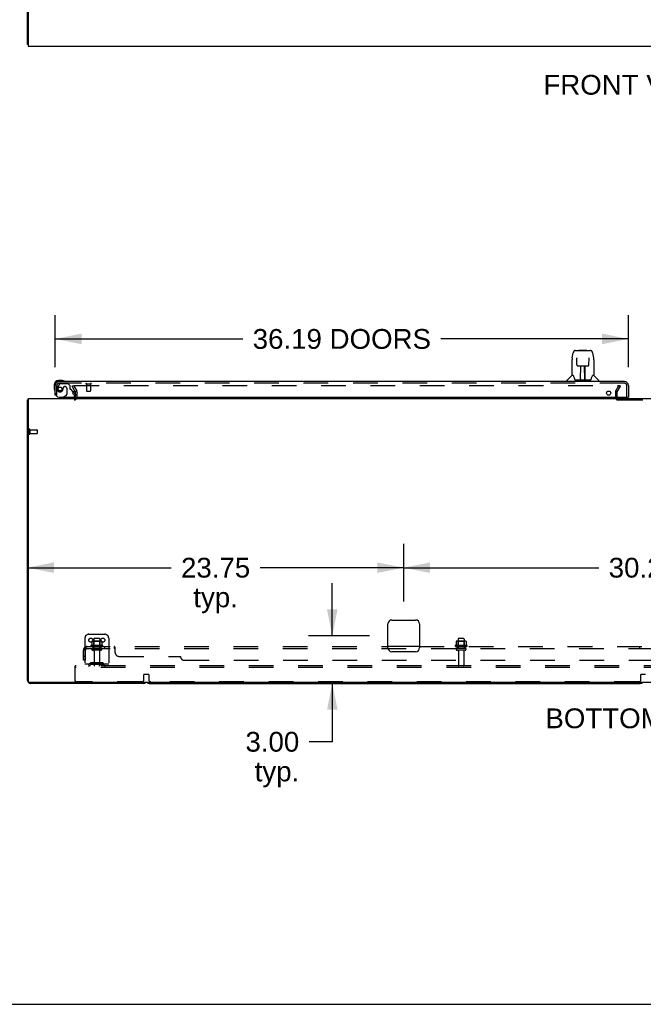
# Model space of a CAD drawing. Header units: inches. Extents: x 0 to 283, y 0 to 183.
# Tile 2 of 70: x 59 to 98, y 0 to 62. Entities that reach past the tile are written whole.
import ezdxf

# ---------------------------------------------------------------- set-up
doc = ezdxf.new("R2010")
doc.units = ezdxf.units.IN
doc.header["$LTSCALE"] = 15.583333
doc.header["$MEASUREMENT"] = 0
doc.linetypes.add('HIDDEN', pattern=[0.2, 0.1, -0.1])
doc.layers.get('0').update_dxf_attribs({"linetype": 'CONTINUOUS'})
for name, color, linetype in [('DEFAULT_2', 8, 'HIDDEN'), ('DIMENSIONS', 7, 'CONTINUOUS'), ('LEFTHAND_DOOR_ASSEMBLY', 7, 'CONTINUOUS'), ('SUBPANEL', 7, 'CONTINUOUS')]:
    doc.layers.add(name, color=color, linetype=linetype)
doc.styles.get("Standard").update_dxf_attribs({"font": 'arial.ttf'})
doc.dimstyles.new('DIMSTYLE_1', dxfattribs={"dimtxt": 1.25, "dimasz": 1.666667, "dimexe": 0.09, "dimexo": 0.07, "dimgap": 0.0375, "dimtad": 0, "dimtih": 1, "dimtoh": 1, "dimzin": 4, "dimdsep": 46, "dimtxsty": 'Standard', "dimblk": '_FILLED', "dimblk1": '_FILLED', "dimblk2": '_FILLED', "dimcen": 0.09, "dimadec": 3, "dimazin": 1, "dimtfac": 1, "dimtdec": 3, "dimtofl": 0, "dimtmove": 0, "dimatfit": 3, "dimldrblk": '_FILLED', "dimfxl": 0, "dimtolj": 1, "dimtzin": 4, "dimarcsym": 0})

# ---------------------------------------------------------------- blocks, each defined once
blk = doc.blocks.new('_FILLED')
at = {"color": 0, "linetype": 'ByBlock'}
blk.add_solid([(0, 0), (-1, 0.2), (-1, -0.2)], dxfattribs=at)
blk = doc.blocks.new('*D8')
at = {"layer": 'DIMENSIONS', "color": 2, "linetype": 'Continuous'}
for p, q in [((61.167, 40.25), (61.167, 43.524)), ((97.354, 40.25), (97.354, 43.524)), ((61.167, 42.024), (73.013, 42.024)), ((97.354, 42.024), (85.508, 42.024))]:
    blk.add_line(p, q, dxfattribs=at)
at = {"layer": 'DIMENSIONS', "color": 2, "linetype": 'Continuous', "xscale": 1.6666666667, "yscale": 1.6666666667, "zscale": 1.6666666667, "rotation": 180}
blk.add_blockref('_FILLED', (61.167, 42.024), dxfattribs=at)
at = {"layer": 'DIMENSIONS', "color": 2, "linetype": 'Continuous', "xscale": 1.6666666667, "yscale": 1.6666666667, "zscale": 1.6666666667}
blk.add_blockref('_FILLED', (97.354, 42.024), dxfattribs=at)
at = {"layer": 'DIMENSIONS', "color": 2, "linetype": 'Continuous', "insert": (79.261, 42.649), "char_height": 1.25, "width": 11.24535, "attachment_point": 2, "line_spacing_factor": 0.9}
blk.add_mtext('36.19 DOORS', dxfattribs=at)
blk = doc.blocks.new('*D13')
at = {"layer": 'DIMENSIONS', "color": 2, "linetype": 'Continuous'}
for p, q in [((78.657, 23.271), (78.657, 26.605)), ((81, 23.271), (77.157, 23.271)), ((73.365, 20.271), (80.157, 20.271)), ((78.657, 20.271), (78.657, 16.581)), ((78.657, 16.581), (77.199, 16.581))]:
    blk.add_line(p, q, dxfattribs=at)
at = {"layer": 'DIMENSIONS', "color": 2, "linetype": 'Continuous', "xscale": 1.6666666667, "yscale": 1.6666666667, "zscale": 1.6666666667}
for p, rotation in [((78.657, 23.271), 270), ((78.657, 20.271), 90)]:
    blk.add_blockref('_FILLED', p, dxfattribs=dict(at, rotation=rotation))
at = {"layer": 'DIMENSIONS', "color": 2, "linetype": 'Continuous', "insert": (76.574, 17.206), "char_height": 1.25, "width": 3.39684, "attachment_point": 3, "line_spacing_factor": 0.9}
blk.add_mtext('3.00\\Ptyp.', dxfattribs=at)
blk = doc.blocks.new('*D14')
at = {"layer": 'DIMENSIONS', "color": 2, "linetype": 'Continuous'}
for p, q in [((83.167, 25.438), (83.167, 29.076)), ((113.417, 25.438), (113.417, 29.076)), ((83.167, 27.576), (95.483, 27.576)), ((113.417, 27.576), (101.101, 27.576))]:
    blk.add_line(p, q, dxfattribs=at)
at = {"layer": 'DIMENSIONS', "color": 2, "linetype": 'Continuous', "xscale": 1.6666666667, "yscale": 1.6666666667, "zscale": 1.6666666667, "rotation": 180}
blk.add_blockref('_FILLED', (83.167, 27.576), dxfattribs=at)
at = {"layer": 'DIMENSIONS', "color": 2, "linetype": 'Continuous', "xscale": 1.6666666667, "yscale": 1.6666666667, "zscale": 1.6666666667}
blk.add_blockref('_FILLED', (113.417, 27.576), dxfattribs=at)
at = {"layer": 'DIMENSIONS', "color": 2, "linetype": 'Continuous', "insert": (98.292, 28.201), "char_height": 1.25, "width": 4.36803, "attachment_point": 2, "line_spacing_factor": 0.9}
blk.add_mtext('30.25', dxfattribs=at)
blk = doc.blocks.new('*D15')
at = {"layer": 'DIMENSIONS', "color": 2, "linetype": 'Continuous'}
for p, q in [((83.167, 25.438), (83.167, 29.076)), ((59.417, 27.576), (68.483, 27.576)), ((83.167, 27.576), (74.101, 27.576))]:
    blk.add_line(p, q, dxfattribs=at)
at = {"layer": 'DIMENSIONS', "color": 2, "linetype": 'Continuous', "xscale": 1.6666666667, "yscale": 1.6666666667, "zscale": 1.6666666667, "rotation": 180}
blk.add_blockref('_FILLED', (59.417, 27.576), dxfattribs=at)
at = {"layer": 'DIMENSIONS', "color": 2, "linetype": 'Continuous', "xscale": 1.6666666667, "yscale": 1.6666666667, "zscale": 1.6666666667}
blk.add_blockref('_FILLED', (83.167, 27.576), dxfattribs=at)
at = {"layer": 'DIMENSIONS', "color": 2, "linetype": 'Continuous', "insert": (71.292, 28.201), "char_height": 1.25, "width": 4.36803, "attachment_point": 2, "line_spacing_factor": 0.9}
blk.add_mtext('23.75\\Ptyp.', dxfattribs=at)

msp = doc.modelspace()

# ---------------------------------------------------------------- linework, layer by layer
at = {"color": 3, "linetype": 'Continuous'}
for p, q in [((59.417, 60.614), (59.417, 128.406)), ((59.469, 63.867), (59.469, 60.51)), ((59.469, 60.51), (137.115, 60.51)), ((62.41, 38.733), (62.433, 38.692)), ((62.438, 38.469), (62.438, 38.676)), ((59.417, 20.46), (59.417, 38.167)), ((59.469, 38.271), (59.469, 20.383)), ((59.469, 38.271), (137.115, 38.271)), ((82.417, 24.271), (83.917, 24.271)), ((82.167, 22.521), (82.167, 24.021)), ((84.167, 24.021), (84.167, 22.521)), ((83.917, 22.271), (82.417, 22.271)), ((137.055, 20.323), (59.529, 20.323)), ((66.728, 20.271), (59.606, 20.271))]:
    msp.add_line(p, q, dxfattribs=at)
at = {"color": 7, "linetype": 'Continuous'}
for p, q in [((59.469, 60.614), (59.417, 60.614)), ((59.469, 38.167), (59.417, 38.167)), ((59.458, 38.2), (59.469, 38.191)), ((67.106, 20.271), (98.103, 20.271)), ((0, 0), (283.333, 0))]:
    msp.add_line(p, q, dxfattribs=at)
at = {"color": 3, "linetype": 'Continuous'}
for points in [[(59.434, 38.184), (59.431, 38.183), (59.429, 38.181), (59.426, 38.18), (59.424, 38.178), (59.422, 38.177), (59.42, 38.175), (59.419, 38.173), (59.418, 38.172), (59.417, 38.17), (59.417, 38.169), (59.417, 38.167)], [(59.458, 38.2), (59.456, 38.198), (59.454, 38.196), (59.451, 38.194), (59.449, 38.192), (59.446, 38.19), (59.443, 38.189), (59.44, 38.187), (59.434, 38.184)]]:
    msp.add_lwpolyline(points, dxfattribs=at)
for centre, radius, start, end in [((62.405, 38.676), 0.033, 0, 30), ((59.606, 38.082), 0.189, 136.4873, 141.71938), ((62.353, 38.356), 0.085, 270, 355.95105), ((82.417, 24.021), 0.25, 90, 180), ((83.917, 24.021), 0.25, 0, 90), ((82.417, 22.521), 0.25, 180, 270), ((83.917, 22.521), 0.25, 270, 360), ((59.606, 20.46), 0.189, 180, 270), ((59.529, 20.383), 0.06, 180, 270), ((66.728, 20.46), 0.189, 270, 313.51297)]:
    msp.add_arc(centre, radius, start, end, dxfattribs=at)
at = {"color": 7, "linetype": 'Continuous'}
for centre, start, end in [((67.106, 20.46), 226.5797, 270), ((98.103, 20.46), 270, 313.4203)]:
    msp.add_arc(centre, 0.189, start, end, dxfattribs=at)
at = {"layer": 'DEFAULT_2', "color": 8, "linetype": 'HIDDEN'}
for p, q in [((62.237, 39.032), (62.327, 39.084)), ((62.41, 38.733), (62.237, 39.032)), ((62.327, 39.084), (62.524, 38.744)), ((62.373, 39.084), (96.823, 39.084)), ((62.542, 38.356), (62.542, 38.676)), ((96.542, 38.676), (96.542, 38.321)), ((96.56, 38.744), (96.756, 39.084)), ((96.646, 38.323), (96.646, 38.676)), ((96.65, 38.692), (96.846, 39.032)), ((96.756, 39.084), (96.846, 39.032)), ((62.438, 38.356), (62.438, 38.469)), ((96.696, 38.167), (99.888, 38.167)), ((59.521, 36.309), (59.521, 36.025)), ((59.564, 36.309), (59.564, 36.025)), ((59.564, 36.291), (60.011, 36.291)), ((60.021, 36.281), (60.021, 36.053)), ((59.564, 36.043), (60.011, 36.043)), ((63.042, 23.125), (63.042, 21.375)), ((63.292, 23.375), (64.292, 23.375)), ((63.604, 23.07), (63.604, 22.475)), ((63.949, 23.1), (63.634, 23.1)), ((63.979, 23.07), (63.979, 22.475)), ((64.542, 23.125), (64.542, 21.375)), ((86.604, 23.07), (86.604, 22.475)), ((86.949, 23.1), (86.634, 23.1)), ((86.979, 23.07), (86.979, 22.475)), ((64.148, 22.67), (63.436, 22.67)), ((63.458, 22.6), (64.126, 22.6)), ((63.473, 22.915), (63.473, 22.697)), ((64.049, 22.475), (63.534, 22.475)), ((64.048, 22.936), (63.536, 22.936)), ((63.608, 22.916), (63.588, 22.936)), ((63.608, 22.62), (63.588, 22.6)), ((63.608, 22.62), (63.608, 22.916)), ((63.975, 22.916), (63.608, 22.916)), ((63.975, 22.62), (63.608, 22.62)), ((63.975, 22.916), (63.995, 22.936)), ((63.975, 22.62), (63.975, 22.916)), ((63.975, 22.62), (63.995, 22.6)), ((64.111, 22.915), (64.111, 22.697)), ((87.148, 22.67), (86.436, 22.67)), ((86.458, 22.6), (87.126, 22.6)), ((86.473, 22.915), (86.473, 22.697)), ((87.049, 22.475), (86.534, 22.475)), ((87.048, 22.936), (86.536, 22.936)), ((86.608, 22.916), (86.588, 22.936)), ((86.608, 22.62), (86.588, 22.6)), ((86.608, 22.62), (86.608, 22.916)), ((86.975, 22.916), (86.608, 22.916)), ((86.975, 22.62), (86.608, 22.62)), ((86.975, 22.916), (86.995, 22.936)), ((86.975, 22.62), (86.975, 22.916)), ((86.975, 22.62), (86.995, 22.6)), ((87.111, 22.915), (87.111, 22.697)), ((64.049, 22.365), (63.534, 22.365)), ((63.627, 22.303), (63.627, 21.405)), ((63.957, 22.303), (63.957, 21.405)), ((87.049, 22.365), (86.534, 22.365)), ((86.627, 22.303), (86.627, 21.405)), ((86.957, 22.303), (86.957, 21.405)), ((62.417, 21.271), (62.417, 21.375)), ((134.167, 21.375), (62.417, 21.375)), ((62.417, 20.438), (62.417, 21.271)), ((134.167, 21.271), (62.417, 21.271)), ((64.542, 21.479), (63.042, 21.479)), ((63.385, 21.548), (63.317, 21.499)), ((63.446, 21.464), (63.378, 21.415)), ((64.132, 21.569), (63.451, 21.569)), ((64.132, 21.465), (63.451, 21.465)), ((63.617, 21.569), (63.617, 21.465)), ((63.967, 21.569), (63.967, 21.465)), ((64.138, 21.464), (64.206, 21.415)), ((64.199, 21.548), (64.267, 21.499)), ((66.767, 20.5), (66.767, 20.825)), ((66.787, 20.845), (67.047, 20.845)), ((67.067, 20.825), (67.067, 20.5)), ((98.142, 20.5), (98.142, 20.825)), ((98.162, 20.845), (98.422, 20.845)), ((66.642, 20.375), (62.479, 20.375)), ((98.017, 20.375), (67.192, 20.375))]:
    msp.add_line(p, q, dxfattribs=at)
for points in [[(62.353, 39.067), (62.354, 39.068), (62.354, 39.07), (62.355, 39.072), (62.355, 39.074), (62.356, 39.076), (62.358, 39.077), (62.359, 39.079), (62.361, 39.08), (62.363, 39.081), (62.365, 39.082), (62.367, 39.083), (62.369, 39.084), (62.371, 39.084), (62.373, 39.084)], [(62.356, 39.059), (62.355, 39.061), (62.354, 39.063), (62.354, 39.064), (62.353, 39.066), (62.353, 39.067)], [(63.473, 22.697), (63.473, 22.696), (63.473, 22.694), (63.472, 22.694), (63.472, 22.693), (63.472, 22.692), (63.471, 22.691), (63.471, 22.691), (63.471, 22.691), (63.47, 22.69), (63.47, 22.69), (63.47, 22.689), (63.469, 22.689), (63.469, 22.689), (63.469, 22.689), (63.469, 22.689), (63.468, 22.688), (63.468, 22.688), (63.468, 22.688)], [(63.479, 22.924), (63.478, 22.923), (63.476, 22.922), (63.475, 22.921), (63.474, 22.92), (63.474, 22.918), (63.473, 22.916), (63.473, 22.915)], [(64.105, 22.924), (64.106, 22.923), (64.108, 22.922), (64.109, 22.921), (64.11, 22.92), (64.11, 22.918), (64.111, 22.916), (64.111, 22.915)], [(64.116, 22.688), (64.116, 22.688), (64.116, 22.688), (64.115, 22.689), (64.115, 22.689), (64.115, 22.689), (64.114, 22.689), (64.114, 22.689), (64.114, 22.69), (64.113, 22.69), (64.113, 22.691), (64.113, 22.691), (64.112, 22.691), (64.112, 22.692), (64.112, 22.693), (64.111, 22.694), (64.111, 22.694), (64.111, 22.696), (64.111, 22.697)], [(86.473, 22.697), (86.473, 22.696), (86.473, 22.694), (86.472, 22.694), (86.472, 22.693), (86.472, 22.692), (86.471, 22.691), (86.471, 22.691), (86.471, 22.691), (86.47, 22.69), (86.47, 22.69), (86.47, 22.689), (86.469, 22.689), (86.469, 22.689), (86.469, 22.689), (86.469, 22.689), (86.468, 22.688), (86.468, 22.688), (86.468, 22.688)], [(86.479, 22.924), (86.478, 22.923), (86.476, 22.922), (86.475, 22.921), (86.474, 22.92), (86.474, 22.918), (86.473, 22.916), (86.473, 22.915)], [(87.105, 22.924), (87.106, 22.923), (87.108, 22.922), (87.109, 22.921), (87.11, 22.92), (87.11, 22.918), (87.111, 22.916), (87.111, 22.915)], [(87.116, 22.688), (87.116, 22.688), (87.116, 22.688), (87.115, 22.689), (87.115, 22.689), (87.115, 22.689), (87.114, 22.689), (87.114, 22.689), (87.114, 22.69), (87.113, 22.69), (87.113, 22.691), (87.113, 22.691), (87.112, 22.691), (87.112, 22.692), (87.112, 22.693), (87.111, 22.694), (87.111, 22.694), (87.111, 22.696), (87.111, 22.697)]]:
    msp.add_lwpolyline(points, dxfattribs=at)
for centre in [(63.417, 23), (64.167, 23)]:
    msp.add_circle(centre, 0.128, dxfattribs=at)
for centre, radius, start, end in [((62.405, 38.676), 0.137, 0, 30), ((96.679, 38.676), 0.137, 150, 180), ((96.679, 38.676), 0.033, 150, 180), ((62.353, 38.356), 0.189, 270, 360), ((62.353, 38.356), 0.085, 355.95105, 360), ((96.696, 38.321), 0.154, 180, 270), ((96.696, 38.321), 0.05, 180, 270), ((59.542, 36.309), 0.0215, 0, 180), ((60.011, 36.281), 0.01, 0, 90), ((59.542, 36.025), 0.0215, 180, 360), ((60.011, 36.053), 0.01, 270, 360), ((63.292, 23.125), 0.25, 90, 180), ((63.634, 23.07), 0.03, 90, 180), ((63.949, 23.07), 0.03, 0, 90), ((64.292, 23.125), 0.25, 0, 90), ((86.634, 23.07), 0.03, 90, 180), ((86.949, 23.07), 0.03, 0, 90), ((63.458, 22.639), 0.0384, 124.44966, 270), ((63.792, 22.07), 0.698, 117.6814, 120.66313), ((63.536, 22.795), 0.141, 90, 113.95), ((63.534, 22.42), 0.055, 90, 270), ((64.048, 22.795), 0.141, 66.05, 90), ((64.049, 22.42), 0.055, 270, 90), ((63.792, 22.07), 0.698, 59.33687, 62.3186), ((64.126, 22.639), 0.0384, 270, 55.55034), ((86.458, 22.639), 0.0384, 124.44966, 270), ((86.792, 22.07), 0.698, 117.6814, 120.66313), ((86.536, 22.795), 0.141, 90, 113.95), ((86.534, 22.42), 0.055, 90, 270), ((87.048, 22.795), 0.141, 66.05, 90), ((87.049, 22.42), 0.055, 270, 90), ((86.792, 22.07), 0.698, 59.33687, 62.3186), ((87.126, 22.639), 0.0384, 270, 55.55034), ((63.564, 22.303), 0.0625, 0, 90), ((64.019, 22.303), 0.0625, 90, 180), ((86.564, 22.303), 0.0625, 0, 90), ((87.019, 22.303), 0.0625, 90, 180), ((63.256, 21.583), 0.104, 270, 305.75389), ((63.256, 21.583), 0.208, 270, 305.75389), ((63.451, 21.455), 0.114, 90, 125.75389), ((63.451, 21.455), 0.01, 90, 125.75389), ((63.657, 21.405), 0.03, 180, 270), ((63.927, 21.405), 0.03, 270, 360), ((64.132, 21.455), 0.114, 54.24611, 90), ((64.132, 21.455), 0.01, 54.24611, 90), ((64.328, 21.583), 0.208, 234.24611, 270), ((64.328, 21.583), 0.104, 234.24611, 270), ((86.657, 21.405), 0.03, 180, 270), ((86.927, 21.405), 0.03, 270, 360), ((66.787, 20.825), 0.02, 90, 180), ((67.047, 20.825), 0.02, 0, 90), ((98.162, 20.825), 0.02, 90, 180), ((62.479, 20.438), 0.0625, 180, 270), ((66.642, 20.5), 0.125, 270, 360), ((67.192, 20.5), 0.125, 180, 270), ((98.017, 20.5), 0.125, 270, 360)]:
    msp.add_arc(centre, radius, start, end, dxfattribs=at)
at = {"layer": 'LEFTHAND_DOOR_ASSEMBLY', "color": 7, "linetype": 'Continuous'}
for p, q in [((93.806, 40.838), (93.871, 41.143)), ((93.995, 41.298), (94.879, 41.298)), ((94.081, 41.298), (94.08, 41.298)), ((94.241, 41.318), (94.222, 41.298)), ((94.241, 41.318), (94.718, 41.318)), ((94.718, 41.318), (94.737, 41.298)), ((94.879, 41.298), (94.964, 41.298)), ((95.088, 41.143), (95.153, 40.838)), ((93.79, 40.695), (93.79, 39.723)), ((94.091, 40.824), (94.092, 40.821)), ((94.092, 40.821), (94.092, 40.817)), ((94.092, 40.817), (94.092, 40.813)), ((94.092, 40.813), (94.092, 40.806)), ((94.094, 40.675), (94.092, 40.806)), ((94.099, 40.392), (94.094, 40.675)), ((94.86, 40.392), (94.867, 40.805)), ((94.867, 40.813), (94.867, 40.817)), ((94.867, 40.805), (94.867, 40.813)), ((95.159, 40.808), (95.153, 40.838)), ((95.168, 40.694), (95.168, 39.723)), ((94.099, 40.392), (94.101, 40.378)), ((94.18, 40.314), (94.3, 40.314)), ((94.33, 39.468), (94.345, 40.315)), ((94.336, 40.315), (94.624, 40.315)), ((94.338, 39.899), (94.338, 40.315)), ((94.341, 40.089), (94.338, 40.089)), ((94.341, 40.077), (94.338, 40.077)), ((94.605, 39.448), (94.59, 40.315)), ((94.621, 40.089), (94.594, 40.089)), ((94.621, 40.077), (94.594, 40.077)), ((94.598, 39.849), (94.621, 39.849)), ((94.621, 39.845), (94.598, 39.845)), ((94.621, 39.448), (94.621, 40.315)), ((94.659, 40.314), (94.779, 40.314)), ((61.626, 39.389), (61.37, 39.389)), ((61.413, 39.329), (61.37, 39.329)), ((61.664, 39.387), (61.626, 39.389)), ((61.762, 39.343), (61.755, 39.344)), ((93.475, 39.329), (93.475, 39.392)), ((93.785, 39.717), (93.487, 39.42)), ((93.863, 39.723), (93.79, 39.723)), ((93.86, 39.723), (93.866, 39.713)), ((93.926, 39.558), (93.941, 39.511)), ((93.941, 39.511), (93.944, 39.502)), ((93.994, 39.448), (94.965, 39.448)), ((94.331, 39.519), (94.331, 39.494)), ((94.338, 39.448), (94.338, 39.452)), ((94.605, 39.494), (94.604, 39.519)), ((95.015, 39.502), (95.018, 39.511)), ((95.093, 39.712), (95.098, 39.722)), ((95.168, 39.723), (95.095, 39.723)), ((95.174, 39.717), (95.472, 39.42)), ((95.483, 39.329), (95.483, 39.392)), ((61.107, 39.126), (61.107, 38.87)), ((61.107, 38.87), (61.11, 38.832)), ((61.152, 38.741), (61.154, 38.735)), ((62.31, 38.679), (62.367, 38.622)), ((61.678, 38.35), (61.609, 38.31)), ((61.609, 38.271), (61.609, 38.31)), ((62.396, 38.551), (62.396, 38.469)), ((97.334, 38.35), (97.354, 38.35))]:
    msp.add_line(p, q, dxfattribs=at)
at = {"layer": 'LEFTHAND_DOOR_ASSEMBLY', "color": 3, "linetype": 'Continuous'}
for p, q in [((97.108, 39.329), (61.413, 39.329)), ((61.167, 38.475), (61.167, 39.083)), ((97.354, 39.083), (97.354, 38.35)), ((61.417, 38.35), (97.334, 38.35))]:
    msp.add_line(p, q, dxfattribs=at)
at = {"layer": 'LEFTHAND_DOOR_ASSEMBLY', "color": 8, "linetype": 'HIDDEN'}
for p, q in [((97.108, 39.225), (61.413, 39.225)), ((61.512, 39.204), (61.963, 39.204)), ((62.089, 39.078), (61.963, 39.204)), ((63.129, 39.182), (63.413, 39.182)), ((63.147, 39.182), (63.147, 38.735)), ((63.395, 39.182), (63.395, 38.735)), ((61.271, 38.475), (61.271, 39.083)), ((61.447, 39.171), (61.346, 39.027)), ((61.668, 38.914), (61.668, 38.926)), ((61.799, 39.012), (61.766, 39.012)), ((61.897, 38.914), (61.897, 38.535)), ((62.089, 39.078), (62.089, 38.899)), ((62.31, 38.679), (62.147, 38.841)), ((63.157, 38.725), (63.385, 38.725)), ((97.25, 38.35), (97.25, 39.083)), ((61.271, 38.475), (61.167, 38.475)), ((62.239, 38.271), (61.609, 38.271)), ((61.678, 38.35), (61.847, 38.448)), ((62.396, 38.469), (62.396, 38.428))]:
    msp.add_line(p, q, dxfattribs=at)
at = {"layer": 'LEFTHAND_DOOR_ASSEMBLY', "color": 7, "linetype": 'Continuous'}
for points in [[(93.995, 41.298), (93.991, 41.298), (93.978, 41.296), (93.965, 41.293), (93.953, 41.288), (93.941, 41.281), (93.931, 41.273), (93.922, 41.264), (93.914, 41.255), (93.907, 41.244), (93.9, 41.233), (93.894, 41.22), (93.889, 41.207), (93.883, 41.192), (93.878, 41.175), (93.874, 41.156), (93.871, 41.143)], [(95.088, 41.143), (95.085, 41.156), (95.08, 41.175), (95.075, 41.192), (95.07, 41.207), (95.065, 41.221), (95.058, 41.233), (95.052, 41.244), (95.045, 41.255), (95.036, 41.265), (95.027, 41.274), (95.017, 41.282), (95.005, 41.288), (94.993, 41.293), (94.98, 41.296), (94.967, 41.298), (94.964, 41.298)], [(93.806, 40.838), (93.8, 40.807), (93.794, 40.768), (93.791, 40.728), (93.79, 40.695)], [(94.091, 40.826), (94.091, 40.827), (94.091, 40.827), (94.091, 40.827), (94.091, 40.826), (94.091, 40.825), (94.091, 40.825), (94.091, 40.824)], [(94.867, 40.817), (94.867, 40.821), (94.867, 40.823), (94.867, 40.824), (94.868, 40.825), (94.868, 40.826), (94.868, 40.826), (94.868, 40.827)], [(95.168, 40.694), (95.168, 40.728), (95.164, 40.768), (95.159, 40.808)], [(94.101, 40.378), (94.104, 40.366), (94.109, 40.354), (94.117, 40.344), (94.125, 40.334), (94.135, 40.327), (94.146, 40.321), (94.158, 40.316), (94.17, 40.314), (94.178, 40.314)], [(94.3, 40.314), (94.304, 40.314), (94.312, 40.314), (94.32, 40.314)], [(94.32, 40.314), (94.328, 40.315), (94.336, 40.315)], [(94.624, 40.315), (94.632, 40.315), (94.64, 40.314)], [(94.64, 40.314), (94.648, 40.314), (94.656, 40.314), (94.659, 40.314)], [(94.78, 40.314), (94.79, 40.314), (94.802, 40.317), (94.814, 40.321), (94.825, 40.327), (94.835, 40.335), (94.843, 40.345), (94.85, 40.355), (94.855, 40.367), (94.858, 40.38), (94.86, 40.392)], [(93.866, 39.713), (93.88, 39.684), (93.895, 39.649), (93.91, 39.606), (93.926, 39.558)], [(93.944, 39.502), (93.948, 39.49), (93.953, 39.479), (93.958, 39.471)], [(93.958, 39.471), (93.964, 39.463), (93.969, 39.457), (93.976, 39.453), (93.983, 39.449), (93.991, 39.448), (93.993, 39.448)], [(94.965, 39.448), (94.967, 39.448), (94.975, 39.449), (94.982, 39.452), (94.989, 39.457), (94.995, 39.463), (95, 39.47)], [(95, 39.47), (95.005, 39.479), (95.01, 39.489), (95.015, 39.502)], [(95.018, 39.511), (95.032, 39.557), (95.048, 39.605), (95.064, 39.647), (95.079, 39.684), (95.093, 39.712)]]:
    msp.add_lwpolyline(points, dxfattribs=at)
at = {"layer": 'LEFTHAND_DOOR_ASSEMBLY', "color": 8, "linetype": 'HIDDEN'}
msp.add_circle((61.471, 38.862), 0.12, dxfattribs=at)
at = {"layer": 'LEFTHAND_DOOR_ASSEMBLY', "color": 3, "linetype": 'Continuous'}
for centre in [(62.417, 38.6), (96.104, 38.6)]:
    msp.add_circle(centre, 0.133, dxfattribs=at)
at = {"layer": 'LEFTHAND_DOOR_ASSEMBLY', "color": 7, "linetype": 'Continuous'}
for centre, radius, start, end in [((61.37, 39.126), 0.263, 90, 180), ((61.37, 39.126), 0.203, 90, 180), ((61.626, 39.139), 0.25, 59.11011, 90), ((61.747, 39.344), 0.015, 270, 353.62041), ((61.747, 39.341), 0.015, 6.37959, 59.11011), ((93.515, 39.392), 0.0394, 135, 180), ((93.799, 39.703), 0.0197, 97.5, 135), ((94.35, 39.467), 0.0197, 179, 269.92316), ((94.585, 39.467), 0.0197, 270.07713, 1), ((95.16, 39.703), 0.0197, 45, 82.5), ((95.444, 39.392), 0.0394, 0, 45), ((61.357, 38.87), 0.25, 180, 210.88989), ((61.155, 38.749), 0.015, 210.88989, 263.62041), ((61.152, 38.749), 0.015, 276.37959, 360), ((62.296, 38.551), 0.1, 0, 45), ((62.239, 38.428), 0.157, 270, 330.16967)]:
    msp.add_arc(centre, radius, start, end, dxfattribs=at)
at = {"layer": 'LEFTHAND_DOOR_ASSEMBLY', "color": 3, "linetype": 'Continuous'}
for centre, radius, start, end in [((61.413, 39.083), 0.246, 90, 180), ((97.108, 39.083), 0.246, 0, 90), ((61.417, 38.6), 0.25, 180, 270)]:
    msp.add_arc(centre, radius, start, end, dxfattribs=at)
at = {"layer": 'LEFTHAND_DOOR_ASSEMBLY', "color": 8, "linetype": 'HIDDEN'}
for centre, radius, start, end in [((61.413, 39.083), 0.142, 90, 180), ((61.512, 39.125), 0.079, 90, 144.9), ((63.129, 39.204), 0.0215, 90, 270), ((63.413, 39.204), 0.0215, 270, 90), ((97.108, 39.083), 0.142, 0, 90), ((61.471, 38.862), 0.187, 163.15611, 342.15176), ((61.661, 38.805), 0.386, 144.9, 163.15611), ((61.275, 38.926), 0.393, 342.07023, 358.3395), ((61.766, 38.914), 0.098, 90, 180), ((61.799, 38.914), 0.098, 0, 90), ((62.128, 38.899), 0.039, 180, 248.39038), ((62.077, 38.77), 0.1, 45, 68.39038), ((63.157, 38.735), 0.01, 180, 270), ((63.385, 38.735), 0.01, 270, 360), ((61.797, 38.535), 0.1, 300.09201, 360), ((62.239, 38.428), 0.157, 330.16967, 360)]:
    msp.add_arc(centre, radius, start, end, dxfattribs=at)
at = {"layer": 'LEFTHAND_DOOR_ASSEMBLY', "color": 7, "linetype": 'Continuous'}
for centre, start_param, end_param in [((94.33, 39.487), -2.940151, -2.835574), ((94.605, 39.487), -3.447611, -3.141593)]:
    msp.add_ellipse(centre, major_axis=(0, 0.0394), ratio=1, start_param=start_param, end_param=end_param, dxfattribs=at)
at = {"layer": 'SUBPANEL', "color": 8, "linetype": 'HIDDEN'}
for p, q in [((63.035, 22.546), (63.114, 22.45)), ((63.073, 22.475), (63.073, 22.6)), ((63.073, 22.6), (82.167, 22.6)), ((63.073, 22.535), (63.073, 22.532)), ((63.073, 22.475), (133.511, 22.475)), ((63.542, 22.6), (63.542, 22.475)), ((64.042, 22.6), (64.042, 22.475)), ((64.27, 22.6), (64.27, 22.475)), ((64.551, 22.6), (64.551, 22.475)), ((64.913, 22.475), (64.913, 22.6)), ((64.948, 22.225), (64.948, 22.546)), ((84.167, 22.6), (112.417, 22.6)), ((86.542, 22.475), (86.542, 22.6)), ((87.042, 22.475), (87.042, 22.6)), ((98.042, 22.6), (98.042, 22.475)), ((62.948, 21.725), (62.948, 22.363)), ((63.073, 21.975), (62.948, 21.975)), ((63.073, 21.725), (63.073, 22.363)), ((65.198, 21.975), (69.073, 21.975)), ((63.073, 21.725), (62.948, 21.725)), ((69.323, 21.725), (127.261, 21.725))]:
    msp.add_line(p, q, dxfattribs=at)
at = {"layer": 'SUBPANEL', "color": 3, "linetype": 'Continuous'}
msp.add_line((84.167, 22.6), (82.167, 22.6), dxfattribs=at)
at = {"layer": 'SUBPANEL', "color": 8, "linetype": 'HIDDEN'}
for points in [[(63.035, 22.546), (63.037, 22.549), (63.039, 22.551), (63.042, 22.555), (63.044, 22.558), (63.046, 22.562), (63.048, 22.566), (63.049, 22.57), (63.053, 22.578)], [(63.053, 22.578), (63.054, 22.581), (63.056, 22.585), (63.058, 22.588), (63.06, 22.591), (63.062, 22.594), (63.064, 22.596), (63.066, 22.598), (63.068, 22.599), (63.07, 22.6), (63.071, 22.6), (63.073, 22.6)], [(63.096, 22.471), (63.096, 22.471), (63.096, 22.472), (63.096, 22.472), (63.096, 22.472), (63.095, 22.473), (63.095, 22.473), (63.095, 22.474), (63.095, 22.474), (63.094, 22.475), (63.094, 22.475), (63.093, 22.476), (63.093, 22.476), (63.093, 22.477), (63.092, 22.478), (63.092, 22.478), (63.092, 22.479), (63.091, 22.48), (63.091, 22.481), (63.091, 22.481), (63.09, 22.482), (63.09, 22.483), (63.089, 22.484), (63.089, 22.484), (63.089, 22.485), (63.088, 22.486), (63.088, 22.487), (63.088, 22.488), (63.087, 22.488), (63.087, 22.489), (63.086, 22.49), (63.086, 22.491), (63.086, 22.492), (63.085, 22.493), (63.085, 22.494), (63.085, 22.495), (63.084, 22.496), (63.084, 22.496), (63.083, 22.497), (63.083, 22.498), (63.083, 22.499), (63.082, 22.501), (63.082, 22.502), (63.081, 22.503), (63.081, 22.504), (63.081, 22.505), (63.08, 22.506), (63.08, 22.507), (63.08, 22.508), (63.079, 22.509), (63.079, 22.511), (63.078, 22.512), (63.078, 22.513), (63.078, 22.514), (63.077, 22.515), (63.077, 22.516), (63.077, 22.517), (63.076, 22.519), (63.076, 22.52), (63.076, 22.521), (63.076, 22.522), (63.075, 22.523), (63.075, 22.524), (63.075, 22.525), (63.075, 22.526), (63.075, 22.527), (63.074, 22.528), (63.074, 22.529), (63.074, 22.529), (63.074, 22.53), (63.074, 22.531), (63.073, 22.532), (63.073, 22.533), (63.073, 22.534), (63.073, 22.534), (63.073, 22.535), (63.073, 22.535), (63.073, 22.535), (63.073, 22.535)], [(63.101, 22.457), (63.097, 22.461), (63.095, 22.463), (63.092, 22.465), (63.09, 22.467), (63.088, 22.469), (63.086, 22.47), (63.083, 22.472), (63.081, 22.473), (63.079, 22.474), (63.077, 22.475), (63.075, 22.475), (63.073, 22.475)], [(63.093, 22.475), (63.093, 22.475), (63.094, 22.474), (63.094, 22.474), (63.095, 22.473), (63.095, 22.473), (63.095, 22.473), (63.096, 22.472), (63.096, 22.472), (63.096, 22.472), (63.096, 22.471), (63.096, 22.471)], [(63.114, 22.45), (63.113, 22.45), (63.113, 22.449), (63.112, 22.449), (63.111, 22.45), (63.11, 22.45), (63.109, 22.451), (63.107, 22.452), (63.106, 22.453), (63.104, 22.454), (63.102, 22.456), (63.101, 22.457)], [(64.928, 22.588), (64.926, 22.591), (64.924, 22.594), (64.922, 22.596), (64.92, 22.598), (64.918, 22.599), (64.916, 22.6), (64.914, 22.6), (64.913, 22.6)], [(64.931, 22.581), (64.929, 22.585), (64.928, 22.588), (64.926, 22.591), (64.924, 22.594), (64.922, 22.596), (64.92, 22.598), (64.918, 22.599), (64.916, 22.6), (64.914, 22.6), (64.913, 22.6)], [(64.928, 22.461), (64.926, 22.465), (64.924, 22.467), (64.923, 22.469), (64.922, 22.47), (64.92, 22.472), (64.919, 22.473), (64.917, 22.474), (64.916, 22.475), (64.914, 22.475), (64.913, 22.475)], [(64.923, 22.469), (64.922, 22.47), (64.92, 22.472), (64.919, 22.473), (64.917, 22.474), (64.916, 22.475), (64.914, 22.475), (64.913, 22.475)], [(64.932, 22.456), (64.931, 22.457), (64.93, 22.459), (64.928, 22.461)], [(64.948, 22.45), (64.946, 22.45), (64.945, 22.449), (64.943, 22.449), (64.941, 22.45), (64.94, 22.45), (64.938, 22.451), (64.937, 22.452), (64.935, 22.453), (64.934, 22.454), (64.932, 22.456), (64.931, 22.457), (64.93, 22.459)], [(64.938, 22.566), (64.934, 22.574), (64.933, 22.578), (64.931, 22.581)], [(64.948, 22.45), (64.946, 22.45), (64.945, 22.449), (64.943, 22.449), (64.941, 22.45), (64.94, 22.45), (64.938, 22.451), (64.937, 22.452), (64.935, 22.453), (64.934, 22.454)], [(64.948, 22.546), (64.946, 22.549), (64.945, 22.551), (64.943, 22.555), (64.941, 22.558), (64.939, 22.562), (64.938, 22.566)], [(64.946, 22.549), (64.945, 22.551), (64.943, 22.555)]]:
    msp.add_lwpolyline(points, dxfattribs=at)
for centre, radius, start, end in [((63.185, 22.363), 0.237, 90, 180), ((63.185, 22.363), 0.112, 90, 180), ((65.198, 22.225), 0.25, 180, 270), ((69.323, 21.975), 0.25, 180, 270)]:
    msp.add_arc(centre, radius, start, end, dxfattribs=at)

# ---------------------------------------------------------------- texts
at = {"layer": 'DIMENSIONS', "color": 2, "linetype": 'Continuous', "char_height": 1.25, "attachment_point": 2, "line_spacing_factor": 0.9}
for s, insert, width in [('FRONT VIEW', (97.464, 58.701), 10.93866), ('BOTTOM VIEW', (98.318, 18.687), 12.38848)]:
    msp.add_mtext(s, dxfattribs=dict(at, insert=insert, width=width))

# ---------------------------------------------------------------- dimensions: what is measured, and where the dimension line sits
at = {"layer": 'DIMENSIONS', "color": 2, "linetype": 'Continuous'}
for base, p1, p2, angle, text, picture, middle in [((61.167, 42.024), (97.354, 40.18), (61.167, 40.18), 180, '<> DOORS', '*D8', (79.261, 42.024)), ((78.657, 23.271), (73.295, 20.271), (81.07, 23.271), 90, '<>\\Ptyp.', '*D13', (74.876, 15.644))]:
    dim = msp.add_linear_dim(base=base, p1=p1, p2=p2, angle=angle, text=text, dimstyle='DIMSTYLE_1', dxfattribs=at)
    dim.commit()
    dim.dimension.update_dxf_attribs({"geometry": picture, "text_midpoint": middle, "dimtype": 160})
dim = msp.add_linear_dim(base=(83.167, 27.576), p1=(59.417, 38.077), p2=(83.167, 25.368), text='<>\\Ptyp.', dimstyle='DIMSTYLE_1', dxfattribs=at)
dim.commit()
dim.dimension.update_dxf_attribs({"geometry": '*D15', "text_midpoint": (71.292, 26.638), "dimtype": 160})
dim = msp.add_linear_dim(base=(113.417, 27.576), p1=(83.167, 25.368), p2=(113.417, 25.368), dimstyle='DIMSTYLE_1', dxfattribs=at)
dim.commit()
dim.dimension.update_dxf_attribs({"geometry": '*D14', "text_midpoint": (98.294, 27.569), "dimtype": 160})

doc.saveas('drawing.dxf')
